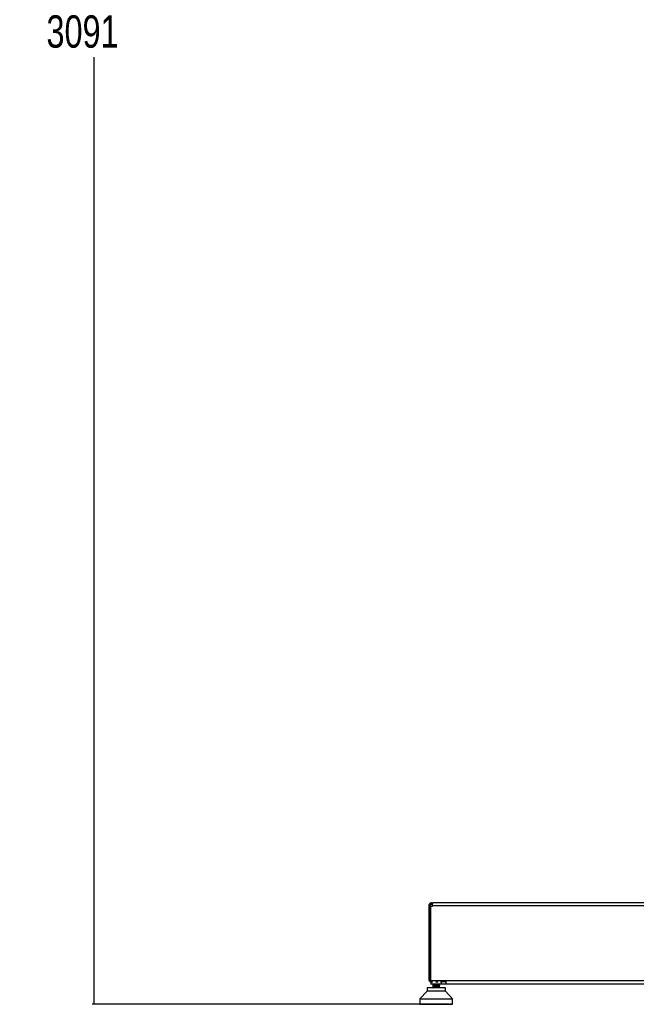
# Model space of a CAD drawing. Header units: millimetres. Extents: x 36407 to 443956, y 20230 to 409263.
# Tile 1 of 79: x 36407 to 84047, y 31552 to 107599. Entities that reach past the tile are written whole.
import ezdxf

# ---------------------------------------------------------------- set-up
doc = ezdxf.new("R2010")
doc.units = ezdxf.units.MM
doc.header["$LTSCALE"] = 50
doc.layers.add('COMPONENT_GEOMETRY', color=7, linetype='Continuous')
doc.styles.add('SLDTEXTSTYLE0', font='TXT', dxfattribs={"width": 0.75})
doc.dimstyles.new('SLDDIMSTYLE0', dxfattribs={"dimtxt": 2500, "dimasz": 165.1, "dimexe": 0, "dimexo": 0.0625, "dimgap": 625, "dimtad": 0, "dimtih": 1, "dimtoh": 1, "dimdec": 0, "dimrnd": 1e-09, "dimzin": 12, "dimdsep": 46, "dimtxsty": 'SLDTEXTSTYLE0', "dimsah": 1, "dimcen": 0.09, "dimadec": 0, "dimazin": 3, "dimtfac": 1, "dimtdec": 0, "dimtofl": 0, "dimtmove": 0, "dimatfit": 3, "dimfxl": 1, "dimfrac": 2, "dimtolj": 1, "dimtzin": 12, "dimarcsym": 0})

# ---------------------------------------------------------------- blocks, each defined once
blk = doc.blocks.new('_D_5')
at = {"layer": 'COMPONENT_GEOMETRY', "color": 7}
for p, q in [((94429, 186096), (42012, 186096)), ((42171, 186096), (42171, 112933)), ((37169, 112425), (36407, 112425)), ((36407, 112425), (36407, 108456)), ((47173, 112425), (47934, 112425)), ((47934, 112425), (47934, 108456)), ((36407, 108456), (37169, 108456)), ((47934, 108456), (47173, 108456)), ((42171, 31552), (42171, 104715)), ((69563, 31552), (42012, 31552))]:
    blk.add_line(p, q, dxfattribs=at)
for points in [[(42171, 186096), (42145, 185931), (42196, 185931)], [(42171, 31552), (42196, 31717), (42145, 31717)]]:
    blk.add_solid(points, dxfattribs=at)
at = {"layer": 'COMPONENT_GEOMETRY', "color": 7, "char_height": 2500, "attachment_point": 1, "style": 'SLDTEXTSTYLE0'}
for s, insert in [('10\'1.7"', (37169, 111679)), ('3091', (38476, 107938))]:
    blk.add_mtext(s, dxfattribs=dict(at, insert=insert))

msp = doc.modelspace()

# ---------------------------------------------------------------- linework, layer by layer
at = {"color": 7, "linetype": 'Continuous', "lineweight": 25}
for p, q in [((68024.72, 39184.55), (68124.72, 39184.55)), ((68024.72, 39184.55), (68024.72, 39124.54)), ((68024.72, 39124.54), (68024.72, 33384.55)), ((68124.72, 39124.54), (68024.72, 39124.54)), ((68124.72, 39184.55), (68124.72, 39124.54)), ((68124.72, 33384.55), (68124.72, 39124.54)), ((68165.43, 33384.55), (68165.43, 39124.54)), ((68165.43, 39124.54), (68295.43, 39124.54)), ((68224.72, 39384.55), (68224.72, 39284.55)), ((68224.72, 39384.55), (68324.72, 39384.55)), ((68224.72, 39284.55), (68303.39, 39284.55)), ((68295.43, 39184.55), (113154.01, 39184.55)), ((68295.43, 39124.54), (68295.43, 39184.55)), ((68295.43, 39184.55), (68295.43, 39184.55)), ((113124.72, 39384.55), (68324.72, 39384.55)), ((68165.43, 33559.68), (68130.11, 33541.28)), ((68130.11, 33541.28), (68151.51, 33557.01)), ((68130.11, 33280.94), (68130.11, 33541.28)), ((68165.43, 33570.62), (68150.12, 33558.65)), ((67877.36, 32815.8), (67877.36, 32560.21)), ((69295, 32815.8), (67877.36, 32815.8)), ((68024.72, 33384.55), (68124.72, 33384.55)), ((68130.11, 33280.94), (68150.44, 33265.99)), ((68176.58, 33256.73), (68130.11, 33280.94)), ((68149.14, 33264.34), (68173.68, 33245.15)), ((68165.43, 33384.55), (113284.01, 33384.55)), ((68168.77, 33384.55), (68168.77, 33280.94)), ((68180.19, 33245.57), (68168.77, 33280.94)), ((68173.68, 33384.55), (68173.68, 33109.55)), ((68998.68, 33109.55), (68173.68, 33109.55)), ((68213.66, 33280.94), (68202.24, 33245.57)), ((68213.66, 33280.94), (68213.66, 33384.55)), ((68319.86, 33245.57), (68213.66, 33280.94)), ((68334.15, 32985.58), (68334.62, 32985.18)), ((68334.28, 33050.69), (68334.73, 33050.27)), ((68336.19, 33109.55), (68336.19, 33100.43)), ((68336.19, 33096.46), (68336.19, 33035.36)), ((68336.19, 33031.42), (68336.19, 32970.42)), ((68336.19, 32966.37), (68336.19, 32905.25)), ((68336.19, 32901.27), (68336.19, 32840.05)), ((68336.19, 32836.12), (68336.19, 32815.8)), ((68631.07, 33280.94), (68524.87, 33245.57)), ((68631.07, 33280.94), (68631.07, 33384.55)), ((68725.85, 33245.57), (68631.07, 33280.94)), ((68836.17, 33067.75), (68836.17, 33109.55)), ((68836.17, 33002.72), (68836.17, 33063.71)), ((68836.17, 32937.65), (68836.17, 32998.83)), ((68836.17, 32872.51), (68836.17, 32933.74)), ((68836.17, 32815.8), (68836.17, 32868.21)), ((68836.18, 33063.97), (68836.18, 33065.09)), ((68836.18, 32998.9), (68836.18, 32999.99)), ((68837.41, 33001.54), (68839.4, 33001.09)), ((68837.5, 33066.61), (68839.29, 33066.2)), ((68837.57, 32871.3), (68839.41, 32870.86)), ((68837.85, 32936.35), (68839.47, 32935.97)), ((69003.59, 33280.94), (68908.81, 33245.57)), ((68992.17, 33245.57), (69003.59, 33280.94)), ((68998.68, 33109.55), (68998.68, 33265.72)), ((69049.72, 33109.55), (68998.68, 33113.58)), ((69003.59, 33280.94), (69003.59, 33384.55)), ((69042.25, 33284.73), (69042.25, 33384.55)), ((69337.22, 33284.55), (69049.72, 33284.55)), ((69337.22, 33109.55), (69049.72, 33109.55)), ((69295, 32560.21), (69295, 32815.8)), ((112112.22, 33109.55), (69337.22, 33109.55)), ((67877.36, 32560.21), (67325.71, 31969.66)), ((67325.71, 31969.66), (67325.71, 31568.02)), ((67325.71, 31969.66), (68065.91, 31969.66)), ((68293.61, 32560.21), (67877.36, 32560.21)), ((68065.91, 31969.66), (69846.66, 31969.66)), ((69295, 32560.21), (68293.61, 32560.21)), ((69846.66, 31969.66), (69295, 32560.21)), ((69846.66, 31568.02), (69846.66, 31969.66)), ((67325.71, 31568.02), (69846.66, 31568.02)), ((67342.33, 31560.08), (67342.33, 31568.02)), ((67350.55, 31552.14), (67342.33, 31560.08)), ((67342.33, 31560.08), (67344.65, 31560.08)), ((67344.65, 31568.02), (67344.65, 31560.08)), ((67344.65, 31560.08), (67352.29, 31552.14)), ((67348.9, 31560.08), (67348.9, 31568.02)), ((67357.79, 31552.14), (67348.9, 31560.08)), ((67348.9, 31560.08), (67357.06, 31560.08)), ((67350.55, 31552.14), (67352.29, 31552.14)), ((67352.29, 31552.14), (67357.79, 31552.14)), ((67357.06, 31568.02), (67357.06, 31560.08)), ((67357.06, 31560.08), (67363.91, 31552.14)), ((67357.79, 31552.14), (67363.91, 31552.14)), ((67363.91, 31552.14), (67375.51, 31552.14)), ((67366.02, 31560.08), (67366.02, 31568.02)), ((67375.51, 31552.14), (67366.02, 31560.08)), ((67366.02, 31560.08), (67379.96, 31560.08)), ((67375.51, 31552.14), (67385.96, 31552.14)), ((67379.96, 31568.02), (67379.96, 31560.08)), ((67379.96, 31560.08), (67385.96, 31552.14)), ((67385.96, 31552.14), (67403.56, 31552.14)), ((67393.55, 31560.08), (67393.55, 31568.02)), ((67403.56, 31552.14), (67393.55, 31560.08)), ((67393.55, 31560.08), (67413.15, 31560.08)), ((67403.56, 31552.14), (67418.25, 31552.14)), ((67413.15, 31568.02), (67413.15, 31560.08)), ((67413.15, 31560.08), (67418.25, 31552.14)), ((67418.25, 31552.14), (67441.69, 31552.14)), ((67431.26, 31560.08), (67431.26, 31568.02)), ((67441.69, 31552.14), (67431.26, 31560.08)), ((67431.26, 31560.08), (67456.35, 31560.08)), ((67441.69, 31552.14), (67460.51, 31552.14)), ((67456.35, 31568.02), (67456.35, 31560.08)), ((67456.35, 31560.08), (67460.51, 31552.14)), ((67460.51, 31552.14), (67489.59, 31552.14)), ((67478.83, 31560.08), (67478.83, 31568.02)), ((67478.83, 31560.08), (67509.19, 31560.08)), ((67489.59, 31552.14), (67478.83, 31560.08)), ((67489.59, 31552.14), (67512.36, 31552.14)), ((67509.19, 31568.02), (67509.19, 31560.08)), ((67509.19, 31560.08), (67512.36, 31552.14)), ((67512.36, 31552.14), (67546.85, 31552.14)), ((67535.84, 31560.08), (67535.84, 31568.02)), ((67535.84, 31560.08), (67571.21, 31560.08)), ((67546.85, 31552.14), (67535.84, 31560.08)), ((67546.85, 31552.14), (67573.38, 31552.14)), ((67571.21, 31568.02), (67571.21, 31560.08)), ((67571.21, 31560.08), (67573.38, 31552.14)), ((67573.38, 31552.14), (67612.97, 31552.14)), ((67601.81, 31560.08), (67601.81, 31568.02)), ((67612.97, 31552.14), (67601.81, 31560.08)), ((67601.81, 31560.08), (67641.9, 31560.08)), ((67612.97, 31552.14), (67643.04, 31552.14)), ((67641.9, 31568.02), (67641.9, 31560.08)), ((67641.9, 31560.08), (67643.04, 31552.14)), ((67643.04, 31552.14), (67687.4, 31552.14)), ((67676.17, 31560.08), (67676.17, 31568.02)), ((67676.17, 31560.08), (67720.64, 31560.08)), ((67687.4, 31552.14), (67676.17, 31560.08)), ((67687.4, 31552.14), (67720.75, 31552.14)), ((67720.64, 31568.02), (67720.64, 31560.08)), ((67720.64, 31560.08), (67720.75, 31552.14)), ((67720.75, 31552.14), (67769.49, 31552.14)), ((67758.31, 31560.08), (67758.31, 31568.02)), ((67769.49, 31552.14), (67758.31, 31560.08)), ((67758.31, 31560.08), (67806.76, 31560.08)), ((67769.49, 31552.14), (67805.84, 31552.14)), ((67806.76, 31560.08), (67805.84, 31552.14)), ((67805.84, 31552.14), (67858.56, 31552.14)), ((67806.76, 31568.02), (67806.76, 31560.08)), ((67847.5, 31560.08), (67847.5, 31568.02)), ((67858.56, 31552.14), (67847.5, 31560.08)), ((67847.5, 31560.08), (67899.54, 31560.08)), ((67858.56, 31552.14), (67897.59, 31552.14)), ((67899.54, 31560.08), (67897.59, 31552.14)), ((67897.59, 31552.14), (67953.83, 31552.14)), ((67899.54, 31568.02), (67899.54, 31560.08)), ((67943, 31560.08), (67943, 31568.02)), ((67953.83, 31552.14), (67943, 31560.08)), ((67943, 31560.08), (67998.17, 31560.08)), ((67953.83, 31552.14), (67995.21, 31552.14)), ((67998.17, 31560.08), (67995.21, 31552.14)), ((67995.21, 31552.14), (68054.49, 31552.14)), ((67998.17, 31568.02), (67998.17, 31560.08)), ((68043.99, 31560.08), (68043.99, 31568.02)), ((68054.49, 31552.14), (68043.99, 31560.08)), ((68043.99, 31560.08), (68101.83, 31560.08)), ((68054.49, 31552.14), (68097.87, 31552.14)), ((68101.83, 31560.08), (68097.87, 31552.14)), ((68097.87, 31552.14), (68156.85, 31552.14)), ((68101.83, 31568.02), (68101.83, 31560.08)), ((68149.6, 31560.08), (68149.6, 31568.02)), ((68159.69, 31552.14), (68149.6, 31560.08)), ((68149.6, 31560.08), (68209.61, 31560.08)), ((68159.69, 31552.14), (68204.7, 31552.14)), ((68209.61, 31560.08), (68204.7, 31552.14)), ((68204.7, 31552.14), (68251.41, 31552.14)), ((68209.61, 31568.02), (68209.61, 31560.08)), ((68251.41, 31552.14), (68259.92, 31555.8)), ((68251.42, 31552.14), (68268.53, 31552.14)), ((68258.93, 31560.08), (68258.93, 31568.02)), ((68258.93, 31560.08), (68320.6, 31560.08)), ((68268.54, 31552.14), (68258.93, 31560.08)), ((68268.54, 31552.14), (68314.79, 31552.14)), ((68320.6, 31560.08), (68314.79, 31552.14)), ((68314.79, 31552.14), (68348.84, 31552.14)), ((68320.6, 31568.02), (68320.6, 31560.08)), ((68320.6, 31560.08), (68358.44, 31560.08)), ((68348.84, 31552.14), (68358.44, 31560.08)), ((68348.84, 31552.14), (68369.55, 31552.14)), ((68358.44, 31560.08), (68358.44, 31568.02)), ((68369.55, 31552.14), (68374.77, 31553.46)), ((68371.06, 31560.08), (68371.06, 31568.02)), ((68380.09, 31552.14), (68371.06, 31560.08)), ((68371.06, 31560.08), (68433.86, 31560.08)), ((68380.09, 31552.14), (68427.19, 31552.14)), ((68433.86, 31560.08), (68427.19, 31552.14)), ((68427.19, 31552.14), (68448.29, 31552.14)), ((68433.86, 31568.02), (68433.86, 31560.08)), ((68433.86, 31560.08), (68457.32, 31560.08)), ((68448.29, 31552.14), (68457.32, 31560.08)), ((68448.3, 31552.14), (68469.32, 31552.14)), ((68457.32, 31560.08), (68457.32, 31568.02)), ((68469.32, 31552.14), (68478.21, 31560.08)), ((68478.21, 31560.08), (68478.21, 31568.02)), ((68485.02, 31560.08), (68485.02, 31568.02)), ((68493.39, 31552.14), (68485.02, 31560.08)), ((68485.02, 31560.08), (68548.43, 31560.08)), ((68493.39, 31552.14), (68540.94, 31552.14)), ((68548.43, 31560.08), (68540.94, 31552.14)), ((68540.94, 31552.14), (68548.92, 31552.14)), ((68548.43, 31568.02), (68548.43, 31560.08)), ((68548.43, 31560.08), (68557.29, 31560.08)), ((68548.92, 31552.14), (68557.29, 31560.08)), ((68548.92, 31552.14), (68570.08, 31552.14)), ((68557.29, 31560.08), (68557.29, 31568.02)), ((68570.08, 31552.14), (68578.3, 31560.08)), ((68578.3, 31560.08), (68578.3, 31568.02)), ((68594.06, 31560.08), (68594.06, 31568.02)), ((68602.28, 31552.14), (68594.06, 31560.08)), ((68594.06, 31560.08), (68599.85, 31560.08)), ((68599.85, 31560.08), (68599.85, 31568.02)), ((68599.85, 31560.08), (68663.31, 31560.08)), ((68607.49, 31552.14), (68599.85, 31560.08)), ((68602.28, 31552.14), (68607.49, 31552.14)), ((68607.49, 31552.14), (68655.09, 31552.14)), ((68663.31, 31560.08), (68655.09, 31552.14)), ((68655.09, 31552.14), (68670.99, 31552.14)), ((68663.31, 31568.02), (68663.31, 31560.08)), ((68670.99, 31552.14), (68678.47, 31560.08)), ((68670.99, 31552.14), (68678.97, 31552.14)), ((68678.47, 31560.08), (68678.47, 31568.02)), ((68678.47, 31560.08), (68687.34, 31560.08)), ((68678.97, 31552.14), (68687.34, 31560.08)), ((68687.34, 31560.08), (68687.34, 31568.02)), ((68694.15, 31560.08), (68694.15, 31568.02)), ((68703.04, 31552.14), (68694.15, 31560.08)), ((68694.15, 31560.08), (68714.56, 31560.08)), ((68703.04, 31552.14), (68721.41, 31552.14)), ((68714.56, 31560.08), (68714.56, 31568.02)), ((68714.56, 31560.08), (68777.53, 31560.08)), ((68721.41, 31552.14), (68714.56, 31560.08)), ((68721.41, 31552.14), (68768.64, 31552.14)), ((68777.53, 31560.08), (68768.64, 31552.14)), ((68768.64, 31552.14), (68771.17, 31552.14)), ((68771.17, 31552.14), (68777.85, 31560.08)), ((68771.17, 31552.14), (68792.28, 31552.14)), ((68777.53, 31568.02), (68777.53, 31560.08)), ((68777.85, 31560.08), (68777.85, 31568.02)), ((68792.28, 31552.14), (68797.49, 31553.6)), ((68793.33, 31560.08), (68793.33, 31568.02)), ((68802.81, 31552.14), (68793.33, 31560.08)), ((68793.33, 31560.08), (68828.18, 31560.08)), ((68802.81, 31552.14), (68834.18, 31552.14)), ((68828.18, 31560.08), (68828.18, 31568.02)), ((68834.18, 31552.14), (68828.18, 31560.08)), ((68828.18, 31560.08), (68890.13, 31560.08)), ((68834.18, 31552.14), (68880.64, 31552.14)), ((68890.13, 31560.08), (68880.64, 31552.14)), ((68880.64, 31552.14), (68900.73, 31552.14)), ((68890.13, 31568.02), (68890.13, 31560.08)), ((68890.73, 31560.08), (68890.73, 31568.02)), ((68900.74, 31552.14), (68890.73, 31560.08)), ((68890.73, 31560.08), (68939.72, 31560.08)), ((68900.74, 31552.14), (68944.83, 31552.14)), ((68939.72, 31560.08), (68939.72, 31568.02)), ((68939.72, 31560.08), (69000.13, 31560.08)), ((68944.83, 31552.14), (68939.72, 31560.08)), ((68944.83, 31552.14), (68990.12, 31552.14)), ((69000.13, 31560.08), (68990.12, 31552.14)), ((68990.13, 31552.14), (68995.97, 31552.14)), ((68995.97, 31552.14), (69052.41, 31552.14)), ((69000.13, 31568.02), (69000.13, 31560.08)), ((69048.26, 31560.08), (69048.26, 31568.02)), ((69052.41, 31552.14), (69048.26, 31560.08)), ((69048.26, 31560.08), (69106.59, 31560.08)), ((69052.41, 31552.14), (69096.16, 31552.14)), ((69106.59, 31560.08), (69096.16, 31552.14)), ((69096.16, 31552.14), (69156.02, 31552.14)), ((69106.59, 31568.02), (69106.59, 31560.08)), ((69152.85, 31560.08), (69152.85, 31568.02)), ((69152.85, 31560.08), (69208.62, 31560.08)), ((69156.02, 31552.14), (69152.85, 31560.08)), ((69156.02, 31552.14), (69197.85, 31552.14)), ((69208.62, 31560.08), (69197.85, 31552.14)), ((69197.85, 31552.14), (69254.77, 31552.14)), ((69208.62, 31568.02), (69208.62, 31560.08)), ((69252.6, 31560.08), (69252.6, 31568.02)), ((69252.6, 31560.08), (69305.34, 31560.08)), ((69254.77, 31552.14), (69252.6, 31560.08)), ((69254.77, 31552.14), (69294.32, 31552.14)), ((69305.34, 31560.08), (69294.32, 31552.14)), ((69294.32, 31552.14), (69347.82, 31552.14)), ((69305.34, 31568.02), (69305.34, 31560.08)), ((69346.67, 31560.08), (69346.67, 31568.02)), ((69346.67, 31560.08), (69395.92, 31560.08)), ((69347.82, 31552.14), (69346.67, 31560.08)), ((69347.82, 31552.14), (69384.75, 31552.14)), ((69395.92, 31560.08), (69384.75, 31552.14)), ((69384.75, 31552.14), (69434.37, 31552.14)), ((69395.92, 31568.02), (69395.92, 31560.08)), ((69434.26, 31560.08), (69434.26, 31568.02)), ((69434.26, 31560.08), (69479.59, 31560.08)), ((69434.37, 31552.14), (69434.26, 31560.08)), ((69434.37, 31552.14), (69468.37, 31552.14)), ((69479.59, 31560.08), (69468.37, 31552.14)), ((69468.37, 31552.14), (69513.68, 31552.14)), ((69479.59, 31568.02), (69479.59, 31560.08)), ((69513.68, 31552.14), (69514.61, 31560.08)), ((69513.68, 31552.14), (69544.46, 31552.14)), ((69514.61, 31560.08), (69514.61, 31568.02)), ((69514.61, 31560.08), (69555.64, 31560.08)), ((69555.64, 31560.08), (69544.46, 31552.14)), ((69544.46, 31552.14), (69585.08, 31552.14)), ((69555.64, 31568.02), (69555.64, 31560.08)), ((69585.08, 31552.14), (69587.03, 31560.08)), ((69585.08, 31552.14), (69612.37, 31552.14)), ((69587.03, 31560.08), (69587.03, 31568.02)), ((69587.03, 31560.08), (69623.42, 31560.08)), ((69623.42, 31560.08), (69612.37, 31552.14)), ((69612.37, 31552.14), (69647.95, 31552.14)), ((69623.42, 31568.02), (69623.42, 31560.08)), ((69647.95, 31552.14), (69650.92, 31560.08)), ((69647.95, 31552.14), (69671.53, 31552.14)), ((69650.92, 31560.08), (69650.92, 31568.02)), ((69650.92, 31560.08), (69682.35, 31560.08)), ((69682.35, 31560.08), (69671.53, 31552.14)), ((69671.53, 31552.14), (69701.77, 31552.14)), ((69682.35, 31568.02), (69682.35, 31560.08)), ((69701.77, 31552.14), (69705.72, 31560.08)), ((69701.77, 31552.14), (69721.43, 31552.14)), ((69705.72, 31560.08), (69705.72, 31568.02)), ((69705.72, 31560.08), (69731.93, 31560.08)), ((69731.93, 31560.08), (69721.43, 31552.14)), ((69721.43, 31552.14), (69746.07, 31552.14)), ((69731.93, 31568.02), (69731.93, 31560.08)), ((69746.07, 31552.14), (69750.97, 31560.08)), ((69746.07, 31552.14), (69761.64, 31552.14)), ((69750.97, 31560.08), (69750.97, 31568.02)), ((69750.97, 31560.08), (69771.74, 31560.08)), ((69771.74, 31560.08), (69761.64, 31552.14)), ((69761.64, 31552.14), (69780.47, 31552.14)), ((69771.74, 31568.02), (69771.74, 31560.08)), ((69780.47, 31552.14), (69786.29, 31560.08)), ((69780.47, 31552.14), (69791.82, 31552.14)), ((69786.29, 31560.08), (69786.29, 31568.02)), ((69786.29, 31560.08), (69801.42, 31560.08)), ((69801.42, 31560.08), (69791.82, 31552.14)), ((69791.82, 31552.14), (69804.68, 31552.14)), ((69801.42, 31568.02), (69801.42, 31560.08)), ((69804.68, 31552.14), (69811.36, 31560.08)), ((69804.68, 31552.14), (69811.72, 31552.14)), ((69811.36, 31560.08), (69811.36, 31568.02)), ((69811.36, 31560.08), (69820.74, 31560.08)), ((69820.74, 31560.08), (69811.72, 31552.14)), ((69811.72, 31552.14), (69818.5, 31552.14)), ((69818.5, 31552.14), (69825.98, 31560.08)), ((69818.5, 31552.14), (69821.16, 31552.14)), ((69820.74, 31568.02), (69820.74, 31560.08)), ((69829.53, 31560.08), (69821.16, 31552.14)), ((69821.81, 31552.14), (69830.03, 31560.08)), ((69825.98, 31560.08), (69825.98, 31568.02)), ((69825.98, 31560.08), (69829.53, 31560.08)), ((69829.53, 31568.02), (69829.53, 31560.08)), ((69830.03, 31560.08), (69830.03, 31568.02))]:
    msp.add_line(p, q, dxfattribs=at)
at = {"color": 8, "linetype": 'Continuous', "lineweight": 25}
for p, q in [((67344.65, 31560.08), (67348.9, 31560.08)), ((67357.06, 31560.08), (67366.02, 31560.08)), ((67379.96, 31560.08), (67393.56, 31560.08)), ((67413.15, 31560.08), (67431.26, 31560.08)), ((67456.35, 31560.08), (67478.83, 31560.08)), ((67509.19, 31560.08), (67535.84, 31560.08)), ((67571.21, 31560.08), (67601.81, 31560.08)), ((67641.9, 31560.08), (67676.17, 31560.08)), ((67720.64, 31560.08), (67758.31, 31560.08)), ((67806.76, 31560.08), (67847.5, 31560.08)), ((67899.54, 31560.08), (67943, 31560.08)), ((67998.17, 31560.08), (68043.99, 31560.08)), ((68101.83, 31560.08), (68149.6, 31560.08)), ((68209.61, 31560.08), (68258.93, 31560.08)), ((68358.44, 31560.08), (68371.06, 31560.08)), ((68457.32, 31560.08), (68478.21, 31560.08)), ((68557.29, 31560.08), (68578.3, 31560.08)), ((68663.31, 31560.08), (68678.47, 31560.08)), ((68777.53, 31560.08), (68777.85, 31560.08)), ((68777.85, 31560.08), (68793.33, 31560.08)), ((68890.13, 31560.08), (68890.74, 31560.08)), ((69000.12, 31560.08), (69048.26, 31560.08)), ((69106.59, 31560.08), (69152.85, 31560.08)), ((69208.62, 31560.08), (69252.6, 31560.08)), ((69305.34, 31560.08), (69346.67, 31560.08)), ((69395.92, 31560.08), (69434.26, 31560.08)), ((69479.59, 31560.08), (69514.61, 31560.08)), ((69555.64, 31560.08), (69587.03, 31560.08)), ((69623.42, 31560.08), (69650.92, 31560.08)), ((69682.35, 31560.08), (69705.72, 31560.08)), ((69731.93, 31560.08), (69750.97, 31560.08)), ((69771.74, 31560.08), (69786.29, 31560.08)), ((69801.42, 31560.08), (69811.36, 31560.08)), ((69820.74, 31560.08), (69825.98, 31560.08)), ((69829.53, 31560.08), (69830.03, 31560.08))]:
    msp.add_line(p, q, dxfattribs=at)
at = {"color": 7, "linetype": 'Continuous', "lineweight": 25, "flags": 128}
for points in [[(69049.72, 33284.55), (69020.46, 33287.43), (69003.59, 33291.81)], [(69337.22, 33384.55), (69337.22, 33371.14), (69337.22, 33310.18), (69337.22, 33253.99), (69337.22, 33204.74), (69337.22, 33164.32), (69337.22, 33134.28), (69337.22, 33115.79), (69337.22, 33109.55)]]:
    msp.add_lwpolyline(points, dxfattribs=at)
at = {"color": 7, "linetype": 'Continuous', "lineweight": 25}
msp.add_arc((69349.72, 33534.55), 250, 216.8698976, 267.134016, dxfattribs=at)
for points, knots in [([(68224.72, 39384.55), (68199.27, 39381.8), (68160.27, 39377.6), (68113.91, 39352.54), (68082.28, 39326.99), (68056.73, 39295.35), (68031.67, 39249), (68027.46, 39210), (68024.72, 39184.55)], [0, 0, 0, 0, 0.24116779, 0.36951503, 0.50000624, 0.63048528, 0.7588337, 1, 1, 1, 1]), ([(68224.72, 39284.55), (68218.5, 39284.21), (68205.7, 39283.51), (68180.42, 39275.84), (68152.04, 39257.23), (68133.42, 39228.85), (68125.76, 39203.57), (68125.06, 39190.76), (68124.72, 39184.55)], [0, 0, 0, 0, 0.116651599, 0.2403571, 0.500007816, 0.759631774, 0.883340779, 1, 1, 1, 1]), ([(68295.43, 39184.55), (68296.5, 39210), (68298.15, 39249), (68304.67, 39295.35), (68310.07, 39326.99), (68315.48, 39352.54), (68322, 39377.6), (68323.64, 39381.8), (68324.72, 39384.55)], [0, 0, 0, 0, 0.241166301, 0.369514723, 0.499993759, 0.630484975, 0.758832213, 1, 1, 1, 1]), ([(68334.72, 33097.38), (68334.59, 33097.32), (68334.26, 33097.18), (68335.47, 33097.04), (68336.18, 33096.95)], [0, 0, 0, 0, 0.41539012, 1, 1, 1, 1]), ([(68334.92, 32902.08), (68334.75, 32902.01), (68334.39, 32901.87), (68335.58, 32901.73), (68336.18, 32901.66)], [0, 0, 0, 0, 0.4997728, 1, 1, 1, 1]), ([(68836.55, 32935.01), (68835.27, 32934.3), (68832.12, 32932.55), (68802.04, 32929.78), (68751.86, 32926.67), (68686.44, 32923.58), (68612.17, 32920.46), (68535.62, 32917.37), (68463.48, 32914.27), (68402.24, 32911.17), (68358.26, 32908.08), (68335.81, 32905.63), (68336.04, 32904.23), (68336.1, 32903.86)], [0, 0, 0, 0, 0.068535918, 0.168104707, 0.267577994, 0.367182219, 0.466633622, 0.566234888, 0.665714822, 0.765276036, 0.864813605, 0.964316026, 1, 1, 1, 1]), ([(68465.77, 33109.55), (68444.82, 33108.53), (68402.51, 33106.49), (68359.47, 33103.41), (68335.92, 33100.93), (68336.06, 33099.49), (68336.1, 33099.09)], [0, 0, 0, 0, 0.29069624, 0.58692857, 0.88355036, 1, 1, 1, 1]), ([(68836.13, 32999.97), (68834.99, 32999.31), (68832.06, 32997.61), (68802.11, 32994.89), (68752.51, 32991.78), (68686.9, 32988.69), (68612.82, 32985.58), (68536.2, 32982.48), (68464.06, 32979.39), (68402.56, 32976.28), (68358.76, 32973.19), (68335.86, 32970.75), (68336.08, 32969.36), (68336.14, 32969)], [0, 0, 0, 0, 0.06404329, 0.16424114, 0.26429767, 0.36446585, 0.4645762, 0.56468774, 0.66485512, 0.76491333, 0.86510985, 0.96515385, 1, 1, 1, 1]), ([(68836.39, 32869.87), (68835.1, 32869.17), (68831.94, 32867.43), (68801.7, 32864.66), (68751.35, 32861.56), (68685.93, 32858.47), (68611.55, 32855.35), (68534.96, 32852.26), (68463.06, 32849.16), (68401.67, 32846.06), (68358.15, 32842.96), (68335.88, 32840.56), (68336.07, 32839.2), (68336.12, 32838.88)], [0, 0, 0, 0, 0.06812914, 0.1681022, 0.26816611, 0.36819379, 0.468204, 0.56828097, 0.66824188, 0.76834545, 0.86829826, 0.96838785, 1, 1, 1, 1]), ([(68836.13, 33065.08), (68835.08, 33064.42), (68832.37, 33062.72), (68802.33, 33060), (68753.01, 33056.9), (68687.46, 33053.8), (68613.44, 33050.7), (68536.75, 33047.59), (68464.73, 33044.5), (68402.81, 33041.39), (68359.23, 33038.3), (68335.92, 33035.87), (68336.11, 33034.48), (68336.15, 33034.13)], [0, 0, 0, 0, 0.06388717, 0.164075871, 0.264291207, 0.364426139, 0.46468073, 0.564785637, 0.665042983, 0.76516931, 0.865391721, 0.965574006, 1, 1, 1, 1]), ([(68375.25, 33041.06), (68360.41, 33039.75), (68345.33, 33038.42), (68339.08, 33036.87), (68337.37, 33036.53), (68338.09, 33036.21), (68338.4, 33036.07)], [0, 0, 0, 0, 0.80233162, 0.81524108, 0.91860854, 1, 1, 1, 1]), ([(68340.93, 32966.34), (68339.44, 32966.97), (68337.38, 32967.85), (68343.47, 32968.8), (68352.08, 32970.22), (68365.15, 32971.35), (68375.25, 32972.23)], [0, 0, 0, 0, 0.30564176, 0.42543052, 0.55589812, 1, 1, 1, 1]), ([(68375.25, 33106.2), (68360.24, 33104.87), (68340.45, 33103.12), (68338.5, 33101.44), (68338.03, 33101.03)], [0, 0, 0, 0, 0.75828429, 1, 1, 1, 1]), ([(68375.25, 32845.89), (68359.75, 32844.47), (68340.46, 32842.71), (68338.53, 32841.1), (68338.15, 32840.78)], [0, 0, 0, 0, 0.803826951, 1, 1, 1, 1]), ([(68339.42, 33031.42), (68338.82, 33032), (68336.88, 33033.88), (68359.55, 33035.92), (68375.25, 33037.33)], [0, 0, 0, 0, 0.30773225, 1, 1, 1, 1]), ([(68339.9, 32836.16), (68339.12, 32836.77), (68336.57, 32838.77), (68359.42, 32840.66), (68375.25, 32841.98)], [0, 0, 0, 0, 0.30721025, 1, 1, 1, 1]), ([(68340.92, 32901.24), (68339.66, 32901.86), (68336.98, 32903.19), (68349.02, 32904.63), (68361.58, 32905.93), (68369.93, 32906.64), (68375.25, 32907.09)], [0, 0, 0, 0, 0.305933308, 0.652041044, 0.778151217, 1, 1, 1, 1]), ([(68340.93, 33096.52), (68339.75, 33097.11), (68335.93, 33099.05), (68359.15, 33101.01), (68375.25, 33102.37)], [0, 0, 0, 0, 0.30677988, 1, 1, 1, 1]), ([(68375.25, 32975.99), (68365.64, 32975.14), (68350.5, 32973.82), (68338.44, 32972.11), (68339.9, 32971.27), (68340.5, 32970.93)], [0, 0, 0, 0, 0.50721338, 0.79898065, 1, 1, 1, 1]), ([(68375.25, 32910.95), (68374.71, 32910.91), (68369.75, 32910.52), (68354.42, 32909.16), (68337.87, 32907.42), (68339.97, 32906.11), (68340.54, 32905.75)], [0, 0, 0, 0, 0.02416883, 0.22469997, 0.78924984, 1, 1, 1, 1]), ([(68339.68, 32838.39), (68340.37, 32838.17), (68344.03, 32836.98), (68358.09, 32835.82), (68369.5, 32834.88)], [0, 0, 0, 0, 0.189004, 1, 1, 1, 1]), ([(68429.99, 33109.55), (68421.52, 33109.12), (68400.02, 33108.04), (68384.6, 33106.89), (68375.25, 33106.2)], [0, 0, 0, 0, 0.3938159, 1, 1, 1, 1]), ([(68375.25, 33102.37), (68384.76, 33103.02), (68404.46, 33104.38), (68448.49, 33106.89), (68487.86, 33108.57), (68510.7, 33109.55)], [0, 0, 0, 0, 0.28169719, 0.58323681, 1, 1, 1, 1]), ([(68831.44, 33067.78), (68832.7, 33067.04), (68834.08, 33066.22), (68822.24, 33064.16), (68795.02, 33061.23), (68735.79, 33058.15), (68686.86, 33055.75), (68655.97, 33054.37), (68608.36, 33052.43), (68530.9, 33049.21), (68437.48, 33045.2), (68396, 33042.44), (68375.25, 33041.06)], [0, 0, 0, 0, 0.08487738, 0.0935712, 0.23729487, 0.38959669, 0.46634572, 0.49272203, 0.54283299, 0.69533879, 0.84753554, 1, 1, 1, 1]), ([(68375.25, 33037.33), (68395.8, 33038.62), (68421.53, 33040.25), (68459.83, 33042.18), (68472.48, 33042.78), (68478.89, 33043.14), (68481.84, 33043.24), (68482.86, 33043.32), (68483.07, 33043.32), (68483.52, 33043.36), (68486.76, 33043.47), (68497.27, 33043.99), (68519.83, 33044.9), (68542.13, 33045.84), (68556.92, 33046.44), (68559.19, 33046.54), (68559.62, 33046.55), (68559.84, 33046.55), (68559.93, 33046.56), (68559.97, 33046.56), (68559.97, 33046.56), (68560.34, 33046.56), (68563.09, 33046.72), (68582.1, 33047.38), (68620.81, 33049.18), (68671.59, 33051.32), (68732.94, 33053.99), (68793.43, 33057.66), (68832.11, 33060.72), (68831.1, 33062.64), (68830.82, 33063.16)], [0, 0, 0, 0, 0.15687139, 0.19632878, 0.21606398, 0.22593299, 0.23086698, 0.23148344, 0.23150384, 0.23193809, 0.23394401, 0.24839244, 0.28731572, 0.34868274, 0.35794128, 0.359125, 0.3597188, 0.36001586, 0.36016315, 0.36018353, 0.36019218, 0.36019579, 0.36285691, 0.37130658, 0.4593237, 0.53984118, 0.62513814, 0.7829892, 0.94084813, 1, 1, 1, 1]), ([(68831.44, 33002.7), (68832.13, 33001.94), (68834.05, 32999.81), (68795.05, 32996.34), (68724.12, 32992.24), (68630.57, 32988.31), (68561.69, 32985.41), (68498.13, 32982.63), (68435.81, 32980.1), (68395.72, 32977.38), (68375.25, 32975.99)], [0, 0, 0, 0, 0.0850535, 0.23755194, 0.39004472, 0.54239916, 0.69477516, 0.7039661, 0.84879575, 1, 1, 1, 1]), ([(68375.25, 32972.23), (68395.55, 32973.53), (68426.51, 32975.51), (68484.8, 32978.3), (68548.34, 32981.14), (68632.01, 32984.37), (68724.94, 32988.6), (68794.56, 32992.47), (68832.34, 32995.74), (68831.21, 32997.59), (68830.91, 32998.08)], [0, 0, 0, 0, 0.1549026, 0.23622154, 0.31719146, 0.47700358, 0.62923387, 0.78640422, 0.94356353, 1, 1, 1, 1]), ([(68835.85, 32937.64), (68835.96, 32937.59), (68837.77, 32936.79), (68828.48, 32934.55), (68795.92, 32931.33), (68723.78, 32927.08), (68645.91, 32923.9), (68591.23, 32921.52), (68558.57, 32920.12), (68530.5, 32918.99), (68505.43, 32917.95), (68490.21, 32917.28), (68471.2, 32916.48), (68426.77, 32914.27), (68395.86, 32912.28), (68375.25, 32910.95)], [0, 0, 0, 0, 0.00534841, 0.08992711, 0.23737116, 0.38960841, 0.54193696, 0.61817901, 0.64471878, 0.69494979, 0.75077026, 0.76673174, 0.77172027, 0.84780889, 1, 1, 1, 1]), ([(68375.25, 32907.09), (68395.8, 32908.48), (68421.51, 32910.21), (68459.82, 32912.04), (68472.46, 32912.58), (68478.9, 32912.91), (68481.81, 32912.98), (68482.86, 32913.06), (68483.18, 32913.06), (68485.4, 32913.2), (68501.51, 32913.81), (68548.86, 32916.17), (68614.2, 32918.61), (68670.16, 32921.01), (68698.43, 32922.35), (68715.87, 32923.21), (68745.16, 32924.63), (68781.53, 32926.59), (68813.68, 32929.18), (68824.14, 32930.64), (68828.73, 32931.28)], [0, 0, 0, 0, 0.16807734, 0.21034881, 0.23148988, 0.24206174, 0.24734693, 0.24800743, 0.248049, 0.24915944, 0.26065327, 0.33850847, 0.50502791, 0.58818496, 0.63713354, 0.6649675, 0.69155412, 0.81755292, 0.91991231, 1, 1, 1, 1]), ([(68832.88, 32872.52), (68832.99, 32871.75), (68833.32, 32869.58), (68795.3, 32866.21), (68723.83, 32862.09), (68629.94, 32857.98), (68530.54, 32854.05), (68437.48, 32849.82), (68395.99, 32847.2), (68375.25, 32845.89)], [0, 0, 0, 0, 0.085293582, 0.237658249, 0.390025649, 0.544690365, 0.694915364, 0.847454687, 1, 1, 1, 1]), ([(68375.25, 32841.98), (68393.61, 32843.26), (68424.06, 32845.38), (68480.37, 32847.9), (68529.69, 32850.04), (68578.77, 32852.18), (68645.83, 32854.89), (68723.58, 32858.32), (68797.98, 32862.36), (68819.45, 32865.06), (68830.22, 32866.42)], [0, 0, 0, 0, 0.15028265, 0.24915624, 0.32641777, 0.41620293, 0.50026632, 0.66837715, 0.83366611, 1, 1, 1, 1]), ([(68833.28, 32935.35), (68830.31, 32936.11), (68826.91, 32936.98), (68817.71, 32937.79), (68816.55, 32937.89)], [0, 0, 0, 0, 0.87437666, 1, 1, 1, 1]), ([(68836.18, 32822.99), (68837.48, 32822.76), (68840.98, 32822.13), (68838.5, 32821.5), (68836.94, 32821.1)], [0, 0, 0, 0, 0.37221611, 1, 1, 1, 1]), ([(68836.23, 33017.75), (68838.34, 33017.36), (68840.94, 33016.89), (68838.39, 33016.41), (68837.92, 33016.32)], [0, 0, 0, 0, 0.81265144, 1, 1, 1, 1])]:
    msp.add_open_spline(points, degree=3, knots=knots, dxfattribs=at)

# ---------------------------------------------------------------- dimensions: what is measured, and where the dimension line sits
at = {"layer": 'COMPONENT_GEOMETRY', "color": 7}
dim = msp.add_linear_dim(base=(42170.8, 31552.15), p1=(94492.3, 186095.84), p2=(69626.62, 31552.15), angle=90, dimstyle='SLDDIMSTYLE0', dxfattribs=at)
dim.commit()
dim.dimension.update_dxf_attribs({"geometry": '_D_5', "text_midpoint": (42170.8, 108823.99), "dimtype": 160})

doc.saveas('drawing.dxf')
